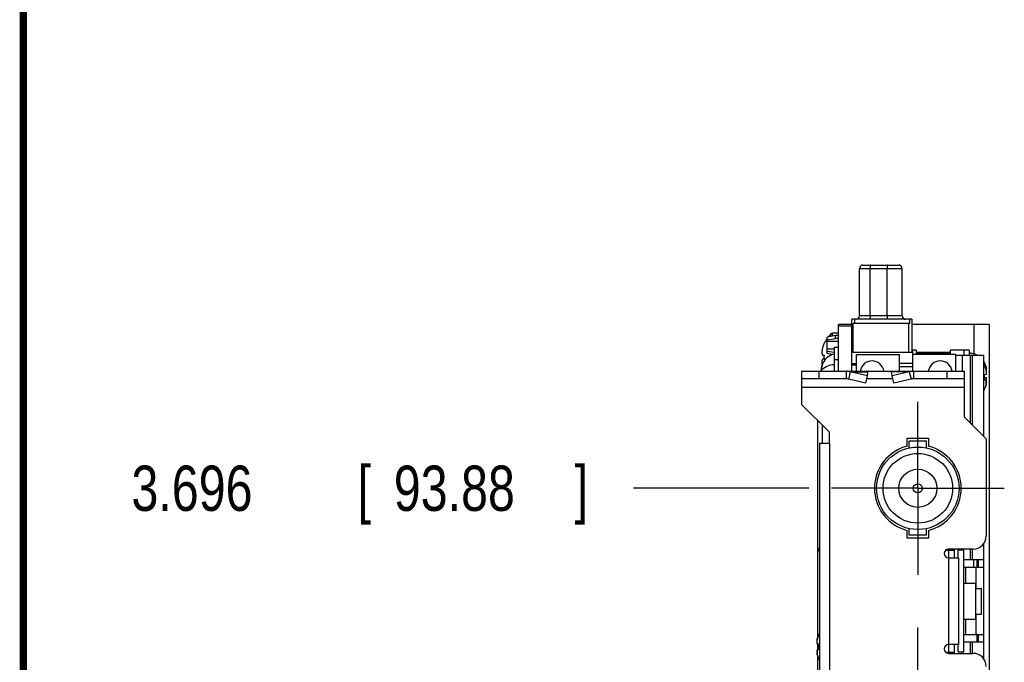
# Model space of a CAD drawing. Header units: inches. Extents: x 0.2 to 16.8, y 0.1 to 10.8.
# Tile 3 of 20: x 0.2 to 3, y 5 to 6.8. Entities that reach past the tile are written whole.
import ezdxf

# ---------------------------------------------------------------- set-up
doc = ezdxf.new("R2010")
doc.units = ezdxf.units.IN
doc.header["$LTSCALE"] = 0.935
doc.header["$MEASUREMENT"] = 0
doc.linetypes.add('CENTER', pattern=[0.6, 0.375, -0.075, 0.075, -0.075])
doc.layers.get('0').update_dxf_attribs({"linetype": 'CONTINUOUS'})
doc.layers.add('DEFAULT_1', color=7, linetype='CENTER')
doc.layers.add('DIMENSIONS', color=7, linetype='CONTINUOUS')
doc.styles.get("Standard").update_dxf_attribs({"font": 'txt', "width": 0.8})
doc.dimstyles.new('DIMSTYLE_2', dxfattribs={"dimtxt": 0.125, "dimasz": 0.18, "dimexe": 0.18, "dimexo": 0.0625, "dimgap": 0.09, "dimtad": 0, "dimtih": 1, "dimtoh": 1, "dimdec": 3, "dimlfac": 1.666667, "dimzin": 4, "dimdsep": 46, "dimtxsty": 'STANDARD', "dimblk": '_FILLED', "dimblk1": '_FILLED', "dimblk2": '_FILLED', "dimcen": 0.09, "dimadec": 0, "dimazin": 0, "dimtp": 0.001, "dimtm": 0.001, "dimtfac": 1, "dimtdec": 3, "dimtofl": 0, "dimtmove": 0, "dimatfit": 3, "dimldrblk": '_FILLED', "dimfxl": 1, "dimtolj": 1, "dimtzin": 4, "dimarcsym": 0})

# ---------------------------------------------------------------- blocks, each defined once
blk = doc.blocks.new('*D11')
at = {"layer": 'DIMENSIONS', "color": 2, "linetype": 'CONTINUOUS'}
blk.add_line((2.4205, 5.4639), (1.9363, 5.4639), dxfattribs=at)
at = {"layer": 'DIMENSIONS', "color": 2, "linetype": 'CONTINUOUS', "width": 0.8}
for s, p in [('3.696', (0.5488, 5.4014)), ('[', (1.1738, 5.4014)), ('93.88', (1.2738, 5.4014)), (']', (1.7738, 5.4014))]:
    blk.add_text(s, height=0.125, dxfattribs=at).set_placement(p)
blk = doc.blocks.new('_FILLED')
at = {"color": 0, "linetype": 'BYBLOCK'}
blk.add_solid([(0, 0), (-1, 0.174), (-1, -0.174)], dxfattribs=at)

msp = doc.modelspace()

# ---------------------------------------------------------------- linework, layer by layer
at = {"color": 7, "linetype": 'CONTINUOUS'}
for p, q in [((2.56083, 5.94006), (2.56083, 6.07117)), ((2.57028, 6.08061), (2.6695, 6.08061)), ((2.67894, 5.94006), (2.67894, 6.07117)), ((2.50285, 5.78726), (2.50285, 5.91626)), ((2.54005, 5.91626), (2.50285, 5.91626)), ((2.50285, 5.91266), (2.54005, 5.91266)), ((2.54005, 5.80526), (2.54005, 5.93061)), ((2.70564, 5.93061), (2.54005, 5.93061)), ((2.54359, 5.83903), (2.54359, 5.9188)), ((2.69855, 5.9188), (2.54359, 5.9188)), ((2.54713, 5.93061), (2.54713, 5.9188)), ((2.69737, 5.83903), (2.69737, 5.9188)), ((2.69855, 5.93061), (2.69855, 5.9188)), ((2.70564, 5.93061), (2.70564, 5.83903)), ((2.91925, 5.91626), (2.70564, 5.91626)), ((2.87725, 5.91626), (2.87725, 5.83508)), ((2.91925, 5.91626), (2.91925, 3.62126)), ((2.49469, 5.88561), (2.47107, 5.88089)), ((2.47107, 5.83624), (2.47107, 5.88089)), ((2.47107, 5.87435), (2.49469, 5.87769)), ((2.50285, 5.89196), (2.48605, 5.89196)), ((2.49469, 5.87769), (2.49469, 5.88561)), ((2.50285, 5.88561), (2.49469, 5.88561)), ((2.50285, 5.87769), (2.49469, 5.87769)), ((2.50285, 5.86934), (2.47107, 5.86934)), ((2.49085, 5.85346), (2.49085, 5.78726)), ((2.49085, 5.85346), (2.50285, 5.85346)), ((2.45867, 5.83196), (2.46269, 5.83196)), ((2.49085, 5.84779), (2.47107, 5.84779)), ((2.47107, 5.84278), (2.49085, 5.83999)), ((2.48532, 5.83339), (2.47107, 5.83624)), ((2.70821, 5.83903), (2.54005, 5.83903)), ((2.5529, 5.78726), (2.5529, 5.83346)), ((2.5529, 5.83346), (2.67101, 5.83346)), ((2.67101, 5.78726), (2.67101, 5.83346)), ((2.70821, 5.78726), (2.70821, 5.84546)), ((2.71721, 5.84546), (2.70821, 5.84546)), ((2.82632, 5.83346), (2.70821, 5.83346)), ((2.8117, 5.83903), (2.71721, 5.83903)), ((2.71721, 5.83613), (2.8117, 5.83613)), ((2.8117, 5.84546), (2.8117, 5.83346)), ((2.8489, 5.84546), (2.8117, 5.84546)), ((2.82632, 5.83346), (2.82632, 5.78726)), ((2.8639, 5.84584), (2.8489, 5.84584)), ((2.8489, 5.84546), (2.8489, 5.83108)), ((2.46269, 5.82056), (2.45867, 5.82056)), ((2.46014, 5.81103), (2.46014, 5.81002)), ((2.54005, 5.80855), (2.5529, 5.80855)), ((2.54005, 5.80526), (2.5529, 5.80526)), ((2.70821, 5.80835), (2.67101, 5.80835)), ((2.67101, 5.79999), (2.70821, 5.79999)), ((2.90661, 5.8103), (2.90661, 5.81132)), ((2.90661, 5.80282), (2.90661, 5.80383)), ((2.40085, 5.78726), (2.40085, 5.76626)), ((2.40085, 5.78726), (2.58085, 5.78726)), ((2.52369, 5.78726), (2.52369, 5.76626)), ((2.5352, 5.78583), (2.53049, 5.76555)), ((2.58274, 5.77489), (2.5352, 5.78583)), ((2.57803, 5.75461), (2.58274, 5.77489)), ((2.58274, 5.77489), (2.58398, 5.78583)), ((2.58398, 5.78726), (2.85085, 5.78726)), ((2.65096, 5.77489), (2.64971, 5.78583)), ((2.6985, 5.78583), (2.65096, 5.77489)), ((2.65566, 5.75461), (2.65096, 5.77489)), ((2.6985, 5.78583), (2.70321, 5.76555)), ((2.71, 5.78726), (2.71, 5.76626)), ((2.85085, 5.76626), (2.85085, 5.78726)), ((2.90661, 5.77864), (2.91175, 5.77929)), ((2.90661, 5.76228), (2.90661, 5.77864)), ((2.91175, 5.76912), (2.90661, 5.76977)), ((2.91167, 5.78677), (2.91175, 5.78678)), ((2.91175, 5.76163), (2.90661, 5.76228)), ((2.90661, 5.73709), (2.90661, 5.73811)), ((2.44585, 5.05293), (2.44585, 5.65046)), ((2.69831, 5.57537), (2.69831, 5.59378)), ((2.74571, 5.59378), (2.69831, 5.59378)), ((2.74571, 5.57537), (2.74571, 5.59378)), ((2.69831, 5.33394), (2.69831, 5.35235)), ((2.74571, 5.33394), (2.69831, 5.33394)), ((2.74571, 5.33394), (2.74571, 5.35235)), ((2.44585, 5.29886), (2.45065, 5.29886)), ((2.81309, 5.29586), (2.81309, 5.29166)), ((2.8339, 5.27186), (2.8339, 5.2936)), ((2.8339, 5.2936), (2.8489, 5.2936)), ((2.87725, 5.24557), (2.87725, 5.26647)), ((2.8849, 5.26647), (2.8849, 5.24557)), ((2.8891, 5.26647), (2.8891, 5.24557)), ((2.8489, 5.20147), (2.88114, 5.20147)), ((2.88114, 5.20147), (2.88114, 5.1025)), ((2.88114, 5.18669), (2.89823, 5.18669)), ((2.89823, 5.11583), (2.89823, 5.18669)), ((2.88114, 5.11583), (2.89823, 5.11583)), ((2.8489, 5.1025), (2.88114, 5.1025)), ((2.44299, 5.03469), (2.44814, 5.03404)), ((2.44585, 5.01739), (2.44585, 5.03433)), ((2.44814, 5.05923), (2.44814, 5.05822)), ((2.44814, 5.03404), (2.44814, 5.01768)), ((2.8849, 5.05957), (2.8849, 5.03847)), ((2.8891, 5.05957), (2.8891, 5.03847)), ((2.44814, 5.01768), (2.44299, 5.01703)), ((2.81309, 5.01086), (2.81309, 5.00786)), ((2.8339, 5.0116), (2.8339, 5.03186)), ((2.8339, 5.0116), (2.8489, 5.0116)), ((2.44585, 4.39886), (2.44585, 4.99879)), ((2.44814, 4.99351), (2.44814, 4.99249))]:
    msp.add_line(p, q, dxfattribs=at)
at = {"color": 9, "linetype": 'CONTINUOUS'}
for p, q in [((2.56083, 6.07117), (2.67894, 6.07117)), ((2.59011, 5.94006), (2.59011, 6.07117)), ((2.63736, 5.94006), (2.63736, 6.07117)), ((2.67894, 5.94006), (2.56083, 5.94006)), ((2.48186, 5.88305), (2.48186, 5.89026)), ((2.48605, 5.88389), (2.48605, 5.89196)), ((2.48186, 5.83189), (2.48186, 5.83409)), ((2.8459, 5.78726), (2.8459, 5.83108)), ((2.8729, 5.63801), (2.8729, 5.83107)), ((2.45582, 5.78988), (2.45582, 5.79778)), ((2.50285, 5.81831), (2.49085, 5.81831)), ((2.91093, 5.79806), (2.91093, 5.77919)), ((2.44885, 5.78726), (2.44885, 5.76626)), ((2.5352, 5.78583), (2.58398, 5.78583)), ((2.6985, 5.78583), (2.64971, 5.78583)), ((2.80285, 5.76626), (2.80285, 5.78726)), ((2.91093, 5.75034), (2.91093, 5.76922)), ((2.85085, 5.74226), (2.40085, 5.74226)), ((2.47765, 5.58866), (2.47765, 3.84386)), ((2.80709, 5.29586), (2.80709, 5.27186)), ((2.8459, 5.2936), (2.8459, 5.29586)), ((2.8729, 5.26647), (2.8729, 5.29586)), ((2.80705, 5.27186), (2.80705, 5.03186)), ((2.8549, 5.20147), (2.8549, 5.24557)), ((2.8831, 5.18669), (2.8831, 5.24557)), ((2.8831, 5.05957), (2.8831, 5.11583)), ((2.8549, 5.05957), (2.8549, 5.1025)), ((2.44382, 5.03459), (2.44382, 5.04598)), ((2.8729, 5.00786), (2.8729, 5.03847)), ((2.44382, 5.01714), (2.44382, 5.00574)), ((2.80709, 5.03186), (2.80709, 5.00786)), ((2.8459, 5.00786), (2.8459, 5.0116))]:
    msp.add_line(p, q, dxfattribs=at)
at = {"color": 3, "linetype": 'CONTINUOUS'}
for p, q in [((2.71721, 5.84546), (2.71721, 5.83346)), ((2.9041, 5.83107), (2.82632, 5.83108)), ((2.8639, 5.84584), (2.8639, 5.83108)), ((2.8669, 5.83108), (2.8669, 5.64401)), ((2.9041, 5.60681), (2.9041, 5.83107)), ((2.54005, 5.78726), (2.54005, 5.80526)), ((2.40085, 5.76626), (2.40085, 5.69546)), ((2.52369, 5.76626), (2.40085, 5.76626)), ((2.57803, 5.75461), (2.53049, 5.76555)), ((2.65285, 5.76626), (2.58085, 5.76626)), ((2.70321, 5.76555), (2.65566, 5.75461)), ((2.85085, 5.76626), (2.71, 5.76626)), ((2.85085, 5.66006), (2.85085, 5.76626)), ((2.47765, 5.61866), (2.40085, 5.69546)), ((2.85085, 5.66006), (2.91085, 5.60006)), ((2.45785, 5.63846), (2.45785, 5.58866)), ((2.47765, 5.58866), (2.47765, 5.61866)), ((2.45065, 5.58866), (2.45065, 3.84386)), ((2.45065, 5.58866), (2.47765, 5.58866)), ((2.69261, 5.5802), (2.69261, 5.60186)), ((2.69261, 5.60186), (2.75141, 5.60186)), ((2.75141, 5.60186), (2.75141, 5.5802)), ((2.91085, 5.60006), (2.91085, 5.33186)), ((2.69261, 5.32586), (2.69261, 5.34752)), ((2.75141, 5.34752), (2.75141, 5.32586)), ((2.75141, 5.32586), (2.69261, 5.32586)), ((2.9041, 5.05956), (2.9041, 5.31095)), ((2.82209, 5.29166), (2.7981, 5.29166)), ((2.87485, 5.29586), (2.80705, 5.29586)), ((2.82209, 5.29586), (2.82209, 5.27186)), ((2.8489, 5.0116), (2.8489, 5.2936)), ((2.8669, 5.29586), (2.8669, 5.26648)), ((2.80705, 5.27186), (2.83405, 5.27186)), ((2.83405, 5.27186), (2.83405, 5.03186)), ((2.9041, 5.26647), (2.8489, 5.26648)), ((2.8489, 5.24557), (2.9041, 5.24556)), ((2.8489, 5.05957), (2.89114, 5.05957)), ((2.9041, 5.03847), (2.8489, 5.03848)), ((2.8669, 5.03848), (2.8669, 5.00786)), ((2.89114, 5.05957), (2.9041, 5.05956)), ((2.9041, 4.99277), (2.9041, 5.05947)), ((2.79933, 5.01086), (2.82209, 5.01086)), ((2.83405, 5.03186), (2.80705, 5.03186)), ((2.80705, 5.00786), (2.87485, 5.00786)), ((2.82209, 5.03186), (2.82209, 5.00786))]:
    msp.add_line(p, q, dxfattribs=at)
at = {"color": 7, "linetype": 'CONTINUOUS', "const_width": 0.02}
msp.add_lwpolyline([(0.25, 10.75859), (0.25, 0.25859)], dxfattribs=at)
at = {"color": 7, "linetype": 'CONTINUOUS'}
for radius in [0.114, 0.09617, 0.05271, 0.0125]:
    msp.add_circle((2.72201, 5.46386), radius, dxfattribs=at)
for centre, radius, start, end in [((2.57028, 6.07117), 0.00945, 90, 180), ((2.6695, 6.07117), 0.00945, 0, 90), ((2.55139, 5.94006), 0.00945, 275, 360), ((2.68839, 5.94006), 0.00945, 180, 270), ((2.54416, 5.82626), 0.08932, 144.95883, 155.7812), ((2.54416, 5.82626), 0.08932, 134.22976, 141.7525), ((2.48605, 5.88596), 0.006, 90, 134.22976), ((2.54416, 5.82626), 0.08913, 156.0708, 163.57737), ((2.50285, 5.78837), 0.04835, 104.37901, 152.04504), ((2.8639, 5.78865), 0.04835, 62.97165, 90), ((2.49085, 5.75657), 0.04835, 90, 140.58017), ((2.59542, 5.78267), 0.03307, 7.98824, 172.01176), ((2.7838, 5.78267), 0.03307, 7.98824, 172.01176), ((2.8639, 5.78117), 0.04835, 27.95497, 33.70449), ((2.8639, 5.78865), 0.04835, 27.95496, 33.68068), ((2.8639, 5.75975), 0.04835, 326.29551, 332.04503), ((2.49085, 5.03657), 0.04835, 146.29551, 152.04504), ((2.49085, 5.01515), 0.04835, 207.95496, 213.70449)]:
    msp.add_arc(centre, radius, start, end, dxfattribs=at)
at = {"color": 3, "linetype": 'CONTINUOUS'}
for centre, radius, start, end in [((2.72201, 5.46386), 0.12, 104.18183, 255.81817), ((2.72201, 5.46386), 0.12, 284.18183, 75.81817), ((2.87485, 5.33186), 0.036, 270, 360), ((2.80705, 5.28386), 0.012, 90, 270), ((2.80705, 5.01986), 0.012, 90, 270), ((2.87485, 4.97186), 0.036, 0, 90)]:
    msp.add_arc(centre, radius, start, end, dxfattribs=at)
at = {"color": 9, "linetype": 'CONTINUOUS'}
for points, knots in [([(2.59176, 6.08061), (2.59171, 6.08061), (2.5916, 6.08058), (2.59145, 6.08046), (2.59131, 6.08028), (2.59118, 6.08003), (2.59105, 6.07971), (2.59093, 6.07933), (2.59081, 6.07889), (2.59069, 6.07839), (2.59059, 6.07783), (2.59049, 6.07722), (2.59041, 6.07657), (2.59033, 6.07588), (2.59027, 6.07515), (2.59021, 6.07439), (2.59017, 6.07361), (2.59014, 6.0728), (2.59012, 6.07199), (2.59011, 6.07144), (2.59011, 6.07117)], [0, 0, 0, 0, 0.0150084, 0.0331351, 0.056202, 0.0850047, 0.1198195, 0.1606591, 0.2073836, 0.2597507, 0.3174421, 0.3800785, 0.4472298, 0.5184227, 0.5931471, 0.6708616, 0.7509991, 0.8329718, 0.9161766, 1, 1, 1, 1]), ([(2.639, 6.08061), (2.63895, 6.08061), (2.63884, 6.08058), (2.6387, 6.08046), (2.63856, 6.08028), (2.63842, 6.08003), (2.63829, 6.07971), (2.63817, 6.07933), (2.63805, 6.07889), (2.63794, 6.07839), (2.63783, 6.07783), (2.63774, 6.07722), (2.63765, 6.07657), (2.63757, 6.07588), (2.63751, 6.07515), (2.63745, 6.07439), (2.63741, 6.07361), (2.63738, 6.0728), (2.63736, 6.07199), (2.63736, 6.07144), (2.63736, 6.07117)], [0, 0, 0, 0, 0.0150084, 0.0331351, 0.056202, 0.0850047, 0.1198195, 0.1606591, 0.2073836, 0.2597507, 0.3174421, 0.3800785, 0.4472298, 0.5184227, 0.5931471, 0.6708616, 0.7509991, 0.8329718, 0.9161766, 1, 1, 1, 1]), ([(2.59011, 5.94006), (2.59011, 5.93979), (2.59011, 5.93924), (2.59009, 5.93843), (2.59006, 5.93762), (2.59002, 5.93684), (2.58996, 5.93608), (2.5899, 5.93535), (2.58982, 5.93466), (2.58974, 5.934), (2.58964, 5.9334), (2.58953, 5.93284), (2.58942, 5.93234), (2.5893, 5.9319), (2.58918, 5.93152), (2.58905, 5.9312), (2.58891, 5.93095), (2.58878, 5.93076), (2.58863, 5.93065), (2.58852, 5.93061), (2.58847, 5.93061)], [0, 0, 0, 0, 0.0838234, 0.1670282, 0.2490009, 0.3291384, 0.4068529, 0.4815773, 0.5527702, 0.6199215, 0.6825579, 0.7402493, 0.7926164, 0.8393409, 0.8801805, 0.9149953, 0.943798, 0.9668649, 0.9849916, 1, 1, 1, 1]), ([(2.63736, 5.94006), (2.63736, 5.93979), (2.63735, 5.93924), (2.63734, 5.93843), (2.63731, 5.93762), (2.63726, 5.93684), (2.63721, 5.93608), (2.63714, 5.93535), (2.63707, 5.93466), (2.63698, 5.934), (2.63688, 5.9334), (2.63678, 5.93284), (2.63667, 5.93234), (2.63655, 5.9319), (2.63642, 5.93152), (2.63629, 5.9312), (2.63616, 5.93095), (2.63602, 5.93076), (2.63588, 5.93065), (2.63577, 5.93061), (2.63572, 5.93061)], [0, 0, 0, 0, 0.0838234, 0.1670282, 0.2490009, 0.3291384, 0.4068529, 0.4815773, 0.5527702, 0.6199215, 0.6825579, 0.7402493, 0.7926164, 0.8393409, 0.8801805, 0.9149953, 0.943798, 0.9668649, 0.9849916, 1, 1, 1, 1])]:
    msp.add_open_spline(points, degree=3, knots=knots, dxfattribs=at)
at = {"color": 7, "linetype": 'CONTINUOUS'}
for points, knots in [([(2.45867, 5.85146), (2.4584, 5.85044), (2.45794, 5.84842), (2.45738, 5.84535), (2.45696, 5.84226), (2.45678, 5.84016), (2.45671, 5.8391)], [0, 0, 0, 0, 0.2523825, 0.4973104, 0.7445316, 1, 1, 1, 1]), ([(2.46285, 5.86277), (2.46282, 5.86271), (2.46277, 5.86259), (2.46272, 5.86247), (2.46269, 5.86241)], [0, 0, 0, 0, 0.5004051, 1, 1, 1, 1]), ([(2.45671, 5.8391), (2.45676, 5.83863), (2.45689, 5.8377), (2.45718, 5.8363), (2.45756, 5.83489), (2.45805, 5.83343), (2.45844, 5.83246), (2.45867, 5.83196)], [0, 0, 0, 0, 0.1890042, 0.3806632, 0.5758217, 0.7799811, 1, 1, 1, 1]), ([(2.46269, 5.83196), (2.46272, 5.83196), (2.46277, 5.83195), (2.46282, 5.83195), (2.46285, 5.83195)], [0, 0, 0, 0, 0.4983668, 1, 1, 1, 1]), ([(2.46285, 5.83195), (2.46281, 5.83132), (2.46276, 5.83006), (2.4627, 5.82816), (2.46269, 5.8269), (2.46269, 5.82626)], [0, 0, 0, 0, 0.3318737, 0.6651016, 1, 1, 1, 1]), ([(2.46269, 5.82626), (2.46269, 5.82563), (2.4627, 5.82436), (2.46276, 5.82246), (2.46281, 5.8212), (2.46285, 5.82058)], [0, 0, 0, 0, 0.3348279, 0.6680466, 1, 1, 1, 1]), ([(2.45582, 5.79778), (2.45571, 5.79726), (2.4555, 5.79627), (2.45523, 5.79483), (2.45507, 5.79392), (2.45499, 5.79348)], [0, 0, 0, 0, 0.3642603, 0.6962971, 1, 1, 1, 1]), ([(2.46014, 5.81002), (2.45967, 5.80909), (2.45882, 5.80727), (2.45776, 5.8046), (2.45694, 5.80213), (2.4563, 5.79988), (2.45597, 5.79846), (2.45582, 5.79778)], [0, 0, 0, 0, 0.2392174, 0.4626317, 0.6625236, 0.840173, 1, 1, 1, 1]), ([(2.45867, 5.82056), (2.45844, 5.82006), (2.45805, 5.81909), (2.45756, 5.81764), (2.45718, 5.81622), (2.45689, 5.81482), (2.45676, 5.81389), (2.45671, 5.81342)], [0, 0, 0, 0, 0.2200189, 0.4241783, 0.6193368, 0.8109958, 1, 1, 1, 1]), ([(2.45671, 5.81342), (2.45678, 5.81236), (2.45696, 5.81027), (2.45735, 5.80736), (2.45768, 5.80553), (2.45784, 5.80472)], [0, 0, 0, 0, 0.3647788, 0.7177815, 1, 1, 1, 1]), ([(2.45721, 5.80291), (2.45737, 5.80342), (2.45755, 5.80394), (2.45774, 5.80445), (2.45774, 5.80446)], [0, 0, 0, 0, 0.9815702, 1, 1, 1, 1]), ([(2.45823, 5.80576), (2.45841, 5.80622), (2.45861, 5.80669), (2.4588, 5.80715), (2.45881, 5.80716)], [0, 0, 0, 0, 0.9780004, 1, 1, 1, 1]), ([(2.46285, 5.82058), (2.46282, 5.82057), (2.46277, 5.82057), (2.46272, 5.82056), (2.46269, 5.82056)], [0, 0, 0, 0, 0.5016385, 1, 1, 1, 1]), ([(2.91093, 5.79806), (2.91078, 5.79874), (2.91045, 5.80015), (2.90982, 5.80237), (2.909, 5.80483), (2.90794, 5.80751), (2.90708, 5.80935), (2.90661, 5.8103)], [0, 0, 0, 0, 0.1587605, 0.3346207, 0.5324282, 0.7553887, 1, 1, 1, 1]), ([(2.91093, 5.79058), (2.91078, 5.79125), (2.91045, 5.79267), (2.90982, 5.79489), (2.909, 5.79734), (2.90794, 5.80003), (2.90708, 5.80187), (2.90661, 5.80282)], [0, 0, 0, 0, 0.1587605, 0.3346207, 0.5324283, 0.7553888, 1, 1, 1, 1]), ([(2.91175, 5.79377), (2.91168, 5.7942), (2.91152, 5.79512), (2.91125, 5.79655), (2.91104, 5.79754), (2.91093, 5.79806)], [0, 0, 0, 0, 0.3035712, 0.635184, 1, 1, 1, 1]), ([(2.45499, 5.79348), (2.45495, 5.79311), (2.45487, 5.79238), (2.45477, 5.79127), (2.45469, 5.79017), (2.45465, 5.78944), (2.45463, 5.78907)], [0, 0, 0, 0, 0.2511767, 0.5021932, 0.7520441, 1, 1, 1, 1]), ([(2.5352, 5.78583), (2.53332, 5.7863), (2.5295, 5.78702), (2.52562, 5.78726), (2.52369, 5.78726)], [0, 0, 0, 0, 0.5003143, 1, 1, 1, 1]), ([(2.58398, 5.78583), (2.58375, 5.78606), (2.58327, 5.78646), (2.58248, 5.78692), (2.58167, 5.7872), (2.58112, 5.78726), (2.58085, 5.78726)], [0, 0, 0, 0, 0.2759725, 0.5304062, 0.7693145, 1, 1, 1, 1]), ([(2.64971, 5.78583), (2.64994, 5.78606), (2.65042, 5.78646), (2.65121, 5.78692), (2.65202, 5.7872), (2.65258, 5.78726), (2.65285, 5.78726)], [0, 0, 0, 0, 0.2759725, 0.5304062, 0.7693145, 1, 1, 1, 1]), ([(2.71, 5.78726), (2.70807, 5.78726), (2.70419, 5.78702), (2.70038, 5.7863), (2.6985, 5.78583)], [0, 0, 0, 0, 0.4996857, 1, 1, 1, 1]), ([(2.91175, 5.78628), (2.91168, 5.78672), (2.91152, 5.78763), (2.91125, 5.78906), (2.91104, 5.79006), (2.91093, 5.79058)], [0, 0, 0, 0, 0.3035713, 0.6351841, 1, 1, 1, 1]), ([(2.91212, 5.78936), (2.9121, 5.78972), (2.91206, 5.79046), (2.91197, 5.79156), (2.91187, 5.79266), (2.9118, 5.7934), (2.91175, 5.79377)], [0, 0, 0, 0, 0.2489539, 0.4992153, 0.7499382, 1, 1, 1, 1]), ([(2.91175, 5.78678), (2.9118, 5.78699), (2.91187, 5.78742), (2.91197, 5.78807), (2.91206, 5.78871), (2.9121, 5.78914), (2.91212, 5.78936)], [0, 0, 0, 0, 0.2531991, 0.5047764, 0.7538924, 1, 1, 1, 1]), ([(2.91212, 5.78187), (2.9121, 5.78224), (2.91206, 5.78297), (2.91197, 5.78408), (2.91187, 5.78518), (2.9118, 5.78591), (2.91175, 5.78628)], [0, 0, 0, 0, 0.2488664, 0.4990692, 0.7498065, 1, 1, 1, 1]), ([(2.91175, 5.77929), (2.9118, 5.77951), (2.91187, 5.77994), (2.91197, 5.78059), (2.91206, 5.78123), (2.9121, 5.78166), (2.91212, 5.78187)], [0, 0, 0, 0, 0.2530615, 0.5046245, 0.7538021, 1, 1, 1, 1]), ([(2.91212, 5.76654), (2.9121, 5.76675), (2.91206, 5.76718), (2.91197, 5.76782), (2.91187, 5.76847), (2.9118, 5.7689), (2.91175, 5.76912)], [0, 0, 0, 0, 0.2471907, 0.4967832, 0.7480584, 1, 1, 1, 1]), ([(2.90661, 5.73811), (2.90707, 5.73903), (2.90792, 5.74085), (2.90898, 5.74352), (2.90981, 5.746), (2.91044, 5.74824), (2.91078, 5.74967), (2.91093, 5.75034)], [0, 0, 0, 0, 0.2392175, 0.4626318, 0.6625236, 0.8401729, 1, 1, 1, 1]), ([(2.90852, 5.74236), (2.90833, 5.7419), (2.90814, 5.74144), (2.90794, 5.74097), (2.90794, 5.74096)], [0, 0, 0, 0, 0.9780006, 1, 1, 1, 1]), ([(2.90954, 5.74521), (2.90937, 5.7447), (2.9092, 5.74418), (2.90901, 5.74367), (2.90901, 5.74366)], [0, 0, 0, 0, 0.9815704, 1, 1, 1, 1]), ([(2.91093, 5.75034), (2.91104, 5.75086), (2.91125, 5.75186), (2.91152, 5.75329), (2.91168, 5.7542), (2.91175, 5.75464)], [0, 0, 0, 0, 0.3642599, 0.6962969, 1, 1, 1, 1]), ([(2.91175, 5.76213), (2.9118, 5.76249), (2.91187, 5.76323), (2.91197, 5.76434), (2.91206, 5.76544), (2.9121, 5.76617), (2.91212, 5.76654)], [0, 0, 0, 0, 0.2513148, 0.5023463, 0.7521355, 1, 1, 1, 1]), ([(2.91212, 5.75905), (2.9121, 5.75927), (2.91206, 5.7597), (2.91197, 5.76034), (2.91187, 5.76099), (2.9118, 5.76142), (2.91175, 5.76163)], [0, 0, 0, 0, 0.2471909, 0.4967835, 0.7480587, 1, 1, 1, 1]), ([(2.91175, 5.75464), (2.9118, 5.75501), (2.91187, 5.75575), (2.91197, 5.75685), (2.91206, 5.75795), (2.9121, 5.75869), (2.91212, 5.75905)], [0, 0, 0, 0, 0.2513138, 0.5023451, 0.7521349, 1, 1, 1, 1]), ([(2.44585, 5.29886), (2.44585, 5.29834), (2.44593, 5.29729), (2.44628, 5.29572), (2.44686, 5.29416), (2.44766, 5.2926), (2.44868, 5.29105), (2.4497, 5.28975), (2.45038, 5.28898), (2.45063, 5.2887)], [0, 0, 0, 0, 0.1356154, 0.2741717, 0.4182774, 0.570105, 0.7313116, 0.902823, 1, 1, 1, 1]), ([(2.44299, 5.04168), (2.44295, 5.04131), (2.44287, 5.04058), (2.44277, 5.03947), (2.44269, 5.03837), (2.44265, 5.03764), (2.44263, 5.03727)], [0, 0, 0, 0, 0.2511767, 0.5021932, 0.7520441, 1, 1, 1, 1]), ([(2.44263, 5.03727), (2.44265, 5.03706), (2.44269, 5.03663), (2.44277, 5.03598), (2.44287, 5.03534), (2.44295, 5.03491), (2.44299, 5.03469)], [0, 0, 0, 0, 0.2471039, 0.4966375, 0.7479264, 1, 1, 1, 1]), ([(2.44382, 5.04598), (2.44371, 5.04546), (2.4435, 5.04447), (2.44323, 5.04303), (2.44307, 5.04212), (2.44299, 5.04168)], [0, 0, 0, 0, 0.3642603, 0.6962971, 1, 1, 1, 1]), ([(2.44814, 5.05822), (2.44767, 5.05729), (2.44682, 5.05547), (2.44576, 5.0528), (2.44494, 5.05033), (2.4443, 5.04808), (2.44397, 5.04666), (2.44382, 5.04598)], [0, 0, 0, 0, 0.2392174, 0.4626317, 0.6625236, 0.840173, 1, 1, 1, 1]), ([(2.44521, 5.05111), (2.44537, 5.05162), (2.44555, 5.05214), (2.44574, 5.05265), (2.44574, 5.05266)], [0, 0, 0, 0, 0.9815702, 1, 1, 1, 1]), ([(2.44623, 5.05396), (2.44641, 5.05442), (2.44661, 5.05489), (2.4468, 5.05535), (2.44681, 5.05536)], [0, 0, 0, 0, 0.9780004, 1, 1, 1, 1]), ([(2.44299, 5.01703), (2.44295, 5.01682), (2.44287, 5.01638), (2.44277, 5.01574), (2.44269, 5.01509), (2.44265, 5.01467), (2.44263, 5.01445)], [0, 0, 0, 0, 0.2532212, 0.5048005, 0.7539066, 1, 1, 1, 1]), ([(2.44263, 5.01445), (2.44265, 5.01409), (2.44269, 5.01335), (2.44277, 5.01225), (2.44287, 5.01114), (2.44295, 5.01041), (2.44299, 5.01004)], [0, 0, 0, 0, 0.2488658, 0.4990682, 0.7498056, 1, 1, 1, 1]), ([(2.44299, 5.01004), (2.44307, 5.0096), (2.44323, 5.00869), (2.4435, 5.00726), (2.44371, 5.00626), (2.44382, 5.00574)], [0, 0, 0, 0, 0.3035712, 0.635184, 1, 1, 1, 1]), ([(2.44382, 5.00574), (2.44397, 5.00507), (2.4443, 5.00366), (2.44493, 5.00143), (2.44574, 4.99898), (2.4468, 4.99629), (2.44766, 4.99445), (2.44814, 4.99351)], [0, 0, 0, 0, 0.1587605, 0.3346207, 0.5324282, 0.7553887, 1, 1, 1, 1])]:
    msp.add_open_spline(points, degree=3, knots=knots, dxfattribs=at)
for points in [[(2.46285, 5.86277), (2.4628, 5.8628), (2.46271, 5.86285), (2.46271, 5.86285)], [(2.45582, 5.79778), (2.45597, 5.79845), (2.45613, 5.79913), (2.4563, 5.7998)], [(2.45646, 5.8004), (2.4566, 5.80094), (2.45676, 5.80147), (2.45692, 5.80201)], [(2.91045, 5.80008), (2.91062, 5.79941), (2.91078, 5.79874), (2.91093, 5.79806)], [(2.45463, 5.78907), (2.45464, 5.78891), (2.45466, 5.78876), (2.45467, 5.7886)], [(2.91045, 5.7926), (2.91062, 5.79193), (2.91078, 5.79125), (2.91093, 5.79058)], [(2.91029, 5.74772), (2.91014, 5.74719), (2.90999, 5.74665), (2.90983, 5.74611)], [(2.91093, 5.75034), (2.91078, 5.74967), (2.91062, 5.749), (2.91045, 5.74833)], [(2.91167, 5.76165), (2.9117, 5.76181), (2.91173, 5.76197), (2.91175, 5.76213)], [(2.44382, 5.04598), (2.44397, 5.04665), (2.44413, 5.04733), (2.4443, 5.048)], [(2.44446, 5.0486), (2.4446, 5.04914), (2.44476, 5.04967), (2.44492, 5.05021)], [(2.4443, 5.00373), (2.44413, 5.0044), (2.44397, 5.00507), (2.44382, 5.00574)]]:
    msp.add_open_spline(points, degree=3, dxfattribs=at)
at = {"color": 3, "linetype": 'CONTINUOUS'}
for points, knots in [([(2.53049, 5.76555), (2.52882, 5.7659), (2.52654, 5.7662), (2.52426, 5.76626), (2.52369, 5.76626)], [0, 0, 0, 0, 0.7496883, 1, 1, 1, 1]), ([(2.71, 5.76626), (2.70943, 5.76626), (2.70715, 5.7662), (2.70488, 5.7659), (2.70321, 5.76555)], [0, 0, 0, 0, 0.2503117, 1, 1, 1, 1])]:
    msp.add_open_spline(points, degree=3, knots=knots, dxfattribs=at)
at = {"layer": 'DEFAULT_1', "color": 7, "linetype": 'CENTER'}
for p, q in [((2.72201, 5.46386), (2.72201, 5.70286)), ((2.72201, 5.46386), (2.48301, 5.46386)), ((2.72201, 5.46386), (2.72201, 5.22486)), ((2.72201, 5.46386), (2.96101, 5.46386)), ((2.72201, 4.83986), (2.72201, 5.07886))]:
    msp.add_line(p, q, dxfattribs=at)

# ---------------------------------------------------------------- dimensions: what is measured, and where the dimension line sits
at = {"layer": 'DIMENSIONS', "color": 2, "linetype": 'CONTINUOUS'}
dim = msp.add_ordinate_dim(feature_location=(2.42051, 5.46386), offset=(-0.48417, 0), dtype=0, origin=(2.50765, 3.24626), dimstyle='DIMSTYLE_2', dxfattribs=at)
dim.commit()
dim.dimension.update_dxf_attribs({"geometry": '*D11', "text_midpoint": (1.21135, 5.46386)})

doc.saveas('drawing.dxf')
